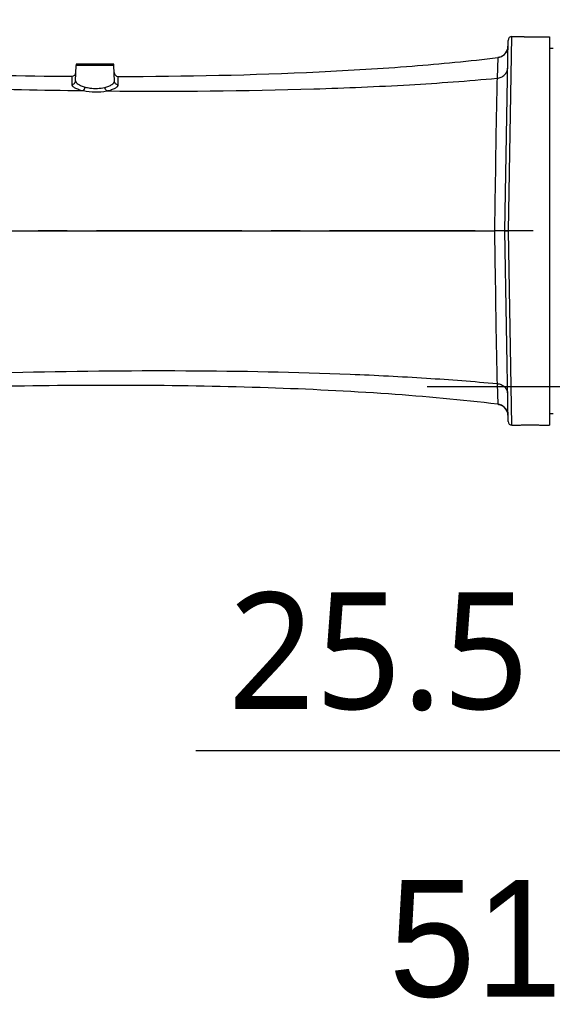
# Model space of a CAD drawing. Header units: millimetres. Extents: x 5828 to 6704, y 123 to 421.
# Tile 123 of 256: x 6398 to 6405, y 265 to 278. Entities that reach past the tile are written whole.
import ezdxf

# ---------------------------------------------------------------- set-up
doc = ezdxf.new("R2010")
doc.units = ezdxf.units.MM
doc.linetypes.add('CENTER', pattern=[0.6, 0.375, -0.075, 0.075, -0.075])
for name, color, linetype in [('中心线', 7, 'Continuous'), ('外形图', 7, 'Continuous'), ('尺寸标注', 7, 'Continuous')]:
    doc.layers.add(name, color=color, linetype=linetype)
doc.styles.add('微软雅黑', font='msyh.ttc', dxfattribs={"height": 1.5})
doc.dimstyles.new('尺寸标注_1_20比例', dxfattribs={"dimtxt": 1.5, "dimasz": 1.25, "dimexe": 0.5, "dimexo": 0.4, "dimgap": 0.5, "dimtad": 1, "dimdec": 1, "dimlfac": 20, "dimdsep": 46, "dimtxsty": '微软雅黑', "dimcen": 0.09, "dimadec": 0, "dimazin": 0, "dimtp": 0.01, "dimtm": 0.01, "dimtfac": 1, "dimtdec": 1, "dimtofl": 0, "dimtmove": 0, "dimatfit": 3, "dimfxl": 1, "dimtolj": 1, "dimarcsym": 0})

# ---------------------------------------------------------------- blocks, each defined once
blk = doc.blocks.new('*D1082')
at = {"layer": 'Defpoints', "color": 0}
for p in [(6409.454, 284.823), (6409.454, 280.407), (6378.707, 275.369)]:
    blk.add_point(p, dxfattribs=at)
at = {"layer": '尺寸标注', "color": 0, "lineweight": -2}
for p, q in [((6378.707, 275.769), (6378.707, 285.323)), ((6409.454, 280.807), (6409.454, 285.323)), ((6379.957, 284.823), (6408.204, 284.823))]:
    blk.add_line(p, q, dxfattribs=at)
at = {"layer": '尺寸标注', "color": 0}
for points in [[(6379.957, 285.031), (6379.957, 284.615), (6378.707, 284.823)], [(6408.204, 284.615), (6408.204, 285.031), (6409.454, 284.823)]]:
    blk.add_solid(points, dxfattribs=at)
at = {"layer": '尺寸标注', "color": 0, "insert": (6394.081, 286.095), "char_height": 1.5, "attachment_point": 5, "style": '微软雅黑'}
blk.add_mtext('\\A1;\\A1;{\\fAlibaba PuHuiTi 3.0 55 Regular|b0|i0|c134|p18;615}', dxfattribs=at)
blk = doc.blocks.new('*D1084')
at = {"layer": 'Defpoints', "color": 0}
for p in [(6408.179, 274.869), (6410.729, 274.894), (6410.729, 264.998)]:
    blk.add_point(p, dxfattribs=at)
at = {"layer": '尺寸标注', "color": 0, "lineweight": -2}
for p, q in [((6408.179, 274.469), (6408.179, 264.498)), ((6410.729, 274.494), (6410.729, 264.498)), ((6406.929, 264.998), (6402.531, 264.998)), ((6411.979, 264.998), (6413.229, 264.998))]:
    blk.add_line(p, q, dxfattribs=at)
at = {"layer": '尺寸标注', "color": 0}
for points in [[(6406.929, 264.789), (6406.929, 265.206), (6408.179, 264.998)], [(6411.979, 265.206), (6411.979, 264.789), (6410.729, 264.998)]]:
    blk.add_solid(points, dxfattribs=at)
at = {"layer": '尺寸标注', "color": 0, "insert": (6403.952, 266.259), "char_height": 1.5, "attachment_point": 5, "style": '微软雅黑'}
blk.add_mtext('\\A1;\\A1;{\\fAlibaba PuHuiTi 3.0 55 Regular|b0|i0|c134|p18;51}', dxfattribs=at)
blk = doc.blocks.new('*D1086')
at = {"layer": 'Defpoints', "color": 0}
for p in [(6374.804, 277.144), (6410.704, 221.456), (6410.704, 217.572)]:
    blk.add_point(p, dxfattribs=at)
at = {"layer": '尺寸标注', "color": 0, "lineweight": -2}
for p, q in [((6374.804, 276.744), (6374.804, 217.072)), ((6410.704, 221.056), (6410.704, 217.072)), ((6376.054, 217.572), (6409.454, 217.572))]:
    blk.add_line(p, q, dxfattribs=at)
at = {"layer": '尺寸标注', "color": 0}
for points in [[(6376.054, 217.78), (6376.054, 217.364), (6374.804, 217.572)], [(6409.454, 217.364), (6409.454, 217.78), (6410.704, 217.572)]]:
    blk.add_solid(points, dxfattribs=at)
at = {"layer": '尺寸标注', "color": 0, "insert": (6392.754, 218.844), "char_height": 1.5, "attachment_point": 5, "style": '微软雅黑'}
blk.add_mtext('\\A1;\\A1;{\\fAlibaba PuHuiTi 3.0 55 Regular|b0|i0|c134|p18;718}', dxfattribs=at)
blk = doc.blocks.new('*D1159')
at = {"layer": 'Defpoints', "color": 0}
for p in [(6409.454, 280.407), (6408.179, 274.869), (6409.454, 268.68)]:
    blk.add_point(p, dxfattribs=at)
at = {"layer": '尺寸标注', "color": 0, "lineweight": -2}
for p, q in [((6409.454, 280.007), (6409.454, 268.18)), ((6408.179, 274.469), (6408.179, 268.18)), ((6406.929, 268.68), (6400.353, 268.68)), ((6410.704, 268.68), (6411.954, 268.68))]:
    blk.add_line(p, q, dxfattribs=at)
at = {"layer": '尺寸标注', "color": 0}
for points in [[(6406.929, 268.471), (6406.929, 268.888), (6408.179, 268.68)], [(6410.704, 268.888), (6410.704, 268.471), (6409.454, 268.68)]]:
    blk.add_solid(points, dxfattribs=at)
at = {"layer": '尺寸标注', "color": 0, "insert": (6402.707, 269.955), "char_height": 1.5, "attachment_point": 5, "style": '微软雅黑'}
blk.add_mtext('\\A1;25.5', dxfattribs=at)

msp = doc.modelspace()

# ---------------------------------------------------------------- linework, layer by layer
at = {"layer": '中心线', "linetype": 'CENTER', "ltscale": 5}
for p, q in [((6415.9466, 275.3693), (6373.1881, 275.3693)), ((6403.3317, 273.3693), (6416.2365, 273.3693))]:
    msp.add_line(p, q, dxfattribs=at)
at = {"layer": '外形图', "linetype": 'ByBlock'}
for p, q in [((6404.3795, 275.3693), (6404.4223, 277.8693)), ((6404.4223, 277.8693), (6404.5795, 277.8693)), ((6404.5795, 277.8693), (6404.5795, 277.8673)), ((6404.5795, 277.8673), (6404.9045, 277.8673)), ((6404.9045, 277.8673), (6404.9045, 272.8693)), ((6404.3295, 275.3693), (6404.3723, 277.8202)), ((6404.3708, 277.7398), (6404.3703, 277.7336)), ((6404.3708, 277.7412), (6404.371, 277.7449)), ((6404.3709, 277.7419), (6404.3708, 277.7409)), ((6404.3708, 277.7409), (6404.3708, 277.7398)), ((6404.371, 277.7449), (6404.3709, 277.7429)), ((6404.3672, 277.714), (6404.3661, 277.7096)), ((6404.3675, 277.7155), (6404.3664, 277.7108)), ((6404.3675, 277.7156), (6404.3672, 277.714)), ((6404.3688, 277.7223), (6404.3675, 277.7156)), ((6404.369, 277.7232), (6404.3688, 277.7223)), ((6404.3688, 277.7223), (6404.3689, 277.7224)), ((6404.9045, 277.7178), (6404.9295, 277.7178)), ((6404.9295, 277.7193), (6404.9295, 277.7178)), ((6404.9295, 277.7193), (6404.9545, 277.7193)), ((6398.8051, 277.3001), (6398.8102, 277.4956)), ((6399.2988, 277.4956), (6398.8102, 277.4956)), ((6398.8169, 277.5193), (6399.2921, 277.5193)), ((6399.304, 277.2961), (6399.2988, 277.4956)), ((6404.239, 277.5986), (6404.2312, 277.3335)), ((6404.2495, 277.6003), (6404.239, 277.5986)), ((6398.7575, 277.3581), (6398.7545, 277.253)), ((6398.8078, 277.4066), (6398.8078, 277.4058)), ((6399.3012, 277.404), (6399.3012, 277.4047)), ((6399.3539, 277.2492), (6399.3512, 277.3562)), ((6391.5545, 275.3693), (6404.1961, 275.3693)), ((6404.3723, 272.9185), (6404.3295, 275.3693)), ((6404.4223, 272.8693), (6404.3795, 275.3693)), ((6404.2312, 273.4052), (6404.239, 273.14)), ((6404.239, 273.14), (6404.2495, 273.1384)), ((6404.3632, 273.0388), (6404.3664, 273.0279)), ((6404.3661, 273.029), (6404.3664, 273.0277)), ((6404.3664, 273.0279), (6404.3675, 273.0232)), ((6404.3673, 273.0242), (6404.3676, 273.0227)), ((6404.3676, 273.0227), (6404.3688, 273.0163)), ((6404.3688, 273.0163), (6404.3689, 273.0162)), ((6404.3688, 273.0163), (6404.3689, 273.0162)), ((6404.3689, 273.0162), (6404.3692, 273.0144)), ((6404.3708, 272.998), (6404.3709, 272.996)), ((6404.3708, 272.9974), (6404.371, 272.9937)), ((6404.3709, 272.9952), (6404.371, 272.9938)), ((6404.9045, 273.0193), (6404.9545, 273.0193)), ((6404.4223, 272.8693), (6404.4795, 272.8693)), ((6404.8295, 272.8693), (6404.9045, 272.8693))]:
    msp.add_line(p, q, dxfattribs=at)
for points in [[(6404.3703, 277.7336), (6404.3703, 277.7333), (6404.3702, 277.732), (6404.37, 277.7305), (6404.3698, 277.7291), (6404.3697, 277.7277), (6404.3695, 277.7262), (6404.3692, 277.7247), (6404.369, 277.7232)], [(6404.3664, 277.7108), (6404.3632, 277.6999), (6404.3592, 277.6893), (6404.3544, 277.679), (6404.3488, 277.6691), (6404.3425, 277.6596), (6404.3355, 277.6507), (6404.3279, 277.6423), (6404.3196, 277.6345), (6404.3108, 277.6273), (6404.3014, 277.6209), (6404.2916, 277.6152), (6404.2814, 277.6102), (6404.2708, 277.606), (6404.26, 277.6027), (6404.2495, 277.6003)], [(6404.2495, 273.1384), (6404.26, 273.136), (6404.2708, 273.1326), (6404.2814, 273.1284), (6404.2916, 273.1235), (6404.3014, 273.1177), (6404.3108, 273.1113), (6404.3196, 273.1042), (6404.3279, 273.0964), (6404.3355, 273.088), (6404.3425, 273.079), (6404.3488, 273.0696), (6404.3544, 273.0597), (6404.3592, 273.0494), (6404.3632, 273.0388)], [(6404.3692, 273.0144), (6404.3694, 273.013), (6404.3696, 273.0117), (6404.3697, 273.0103), (6404.3699, 273.009), (6404.3701, 273.0077), (6404.3702, 273.0064), (6404.3703, 273.0052), (6404.3704, 273.0039), (6404.3705, 273.0027), (6404.3706, 273.0015), (6404.3707, 273.0003), (6404.3708, 272.9991), (6404.3708, 272.998)]]:
    msp.add_lwpolyline(points, dxfattribs=at)
for centre, radius, start, end in [((6404.4223, 277.8193), 0.05, 90.00001, 178.99999), ((6404.2209, 277.7475), 0.15, 350.37674, 357.59465), ((6404.221, 277.7475), 0.15, 276.88789, 350.32562), ((6398.8602, 277.4943), 0.05, 150, 178.5), ((6399.2488, 277.4943), 0.05, 1.5, 30), ((6398.7579, 277.4081), 0.0499, 269.58151, 358.49999), ((6399.3511, 277.4062), 0.0499, 181.50001, 270.06472), ((6400.1127, 366.8533), 89.6882, 267.199889, 269.227314), ((6404.221, 272.9911), 0.15, 9.6704, 83.11211), ((6404.221, 272.9911), 0.15, 8.65258, 9.62834), ((6404.2209, 272.9911), 0.1501, 2.4074, 8.65004), ((6404.4223, 272.9194), 0.05, 181.00001, 269.99999)]:
    msp.add_arc(centre, radius, start, end, dxfattribs=at)
for points, knots in [([(6391.5545, 277.7417), (6392.0952, 277.6852), (6393.231, 277.584), (6394.995, 277.4688), (6396.855, 277.3885), (6398.12, 277.3628), (6398.7575, 277.3581)], [0, 0, 0, 0, 0.2260502, 0.473994, 0.734951, 1, 1, 1, 1]), ([(6399.3512, 277.3562), (6400.2147, 277.3572), (6401.4782, 277.3816), (6403.1074, 277.481), (6403.8727, 277.5544), (6404.239, 277.5986)], [0, 0, 0, 0, 0.5290716, 0.773971, 1, 1, 1, 1]), ([(6404.2312, 277.3335), (6404.249, 277.335), (6404.284, 277.3437), (6404.3282, 277.3728), (6404.3582, 277.4144), (6404.3658, 277.4474), (6404.366, 277.4635)], [0, 0, 0, 0, 0.2633625, 0.5183598, 0.7628323, 1, 1, 1, 1]), ([(6398.7545, 277.253), (6398.7543, 277.2453), (6398.7621, 277.2327), (6398.7773, 277.2202), (6398.8024, 277.2047), (6398.8446, 277.1877), (6398.8821, 277.1778), (6398.9032, 277.1733)], [0, 0, 0, 0, 0.1315343, 0.224863, 0.3396118, 0.6320581, 1, 1, 1, 1]), ([(6398.7545, 277.253), (6398.7671, 277.2529), (6398.7932, 277.2623), (6398.8047, 277.2878), (6398.8051, 277.3001)], [0, 0, 0, 0, 0.5057304, 1, 1, 1, 1]), ([(6398.8051, 277.3001), (6398.8049, 277.2926), (6398.8136, 277.2745), (6398.8399, 277.2539), (6398.8794, 277.234), (6398.911, 277.2238), (6398.9288, 277.2191)], [0, 0, 0, 0, 0.1464421, 0.3573056, 0.6438961, 1, 1, 1, 1]), ([(6399.1806, 277.2156), (6399.1984, 277.2199), (6399.2301, 277.2296), (6399.2695, 277.2492), (6399.2958, 277.2702), (6399.3042, 277.2884), (6399.304, 277.2961)], [0, 0, 0, 0, 0.3545853, 0.6397568, 0.8507066, 1, 1, 1, 1]), ([(6399.2052, 277.1699), (6400.094, 277.1617), (6401.3939, 277.1705), (6403.0693, 277.2417), (6403.8554, 277.2984), (6404.2312, 277.3335)], [0, 0, 0, 0, 0.5300945, 0.7749032, 1, 1, 1, 1]), ([(6399.2052, 277.1699), (6399.2263, 277.1741), (6399.2638, 277.1834), (6399.3061, 277.2002), (6399.3312, 277.2157), (6399.3464, 277.2284), (6399.3541, 277.2413), (6399.3539, 277.2492)], [0, 0, 0, 0, 0.3661965, 0.6574479, 0.7721088, 0.8658533, 1, 1, 1, 1]), ([(6399.3539, 277.2492), (6399.3414, 277.2492), (6399.3157, 277.2587), (6399.3044, 277.284), (6399.304, 277.2961)], [0, 0, 0, 0, 0.5060729, 1, 1, 1, 1]), ([(6404.2312, 277.3335), (6404.2229, 277.0611), (6404.2154, 276.6039), (6404.2063, 275.9491), (6404.1996, 275.5669), (6404.1961, 275.3693)], [0, 0, 0, 0, 0.4161732, 0.6982586, 1, 1, 1, 1]), ([(6398.9032, 277.1733), (6398.91, 277.1768), (6398.9215, 277.1921), (6398.927, 277.2091), (6398.9288, 277.2191)], [0, 0, 0, 0, 0.4342034, 1, 1, 1, 1]), ([(6398.9032, 277.1733), (6398.9527, 277.1626), (6399.054, 277.1519), (6399.1556, 277.1602), (6399.2052, 277.1699)], [0, 0, 0, 0, 0.5002461, 1, 1, 1, 1]), ([(6398.9288, 277.2191), (6398.9486, 277.2138), (6399.0314, 277.1974), (6399.1185, 277.2006), (6399.1806, 277.2156)], [0, 0, 0, 0, 0.2423686, 1, 1, 1, 1]), ([(6399.2052, 277.1699), (6399.1985, 277.1737), (6399.1875, 277.1889), (6399.1822, 277.2058), (6399.1806, 277.2156)], [0, 0, 0, 0, 0.435273, 1, 1, 1, 1]), ([(6404.3294, 275.3719), (6404.3262, 275.3711), (6404.3136, 275.3687), (6404.2863, 275.369), (6404.2452, 275.3696), (6404.2134, 275.3693), (6404.1961, 275.3693)], [0, 0, 0, 0, 0.0752291, 0.2871833, 0.6102479, 1, 1, 1, 1]), ([(6404.1961, 275.3693), (6404.1996, 275.1718), (6404.2063, 274.7895), (6404.2154, 274.1348), (6404.2229, 273.6776), (6404.2312, 273.4052)], [0, 0, 0, 0, 0.3017414, 0.5838267, 1, 1, 1, 1]), ([(6404.3295, 275.3702), (6404.3295, 275.3699), (6404.3315, 275.3701), (6404.3336, 275.3692), (6404.3386, 275.369), (6404.3445, 275.3687), (6404.3521, 275.3687), (6404.3639, 275.369), (6404.3731, 275.3693), (6404.3795, 275.3693)], [0, 0, 0, 0, 0.0199822, 0.0773841, 0.1697238, 0.2939072, 0.445201, 0.6184354, 1, 1, 1, 1]), ([(6395.7312, 273.4664), (6396.4816, 273.5031), (6397.9785, 273.5578), (6400.1824, 273.5824), (6401.9622, 273.5488), (6403.2983, 273.4813), (6403.9282, 273.4334), (6404.2312, 273.4052)], [0, 0, 0, 0, 0.2649636, 0.5282142, 0.7772551, 0.8926617, 1, 1, 1, 1]), ([(6404.239, 273.14), (6403.7712, 273.1965), (6402.7861, 273.2846), (6401.2499, 273.3597), (6399.6171, 273.3886), (6397.9335, 273.3761), (6396.2451, 273.327), (6394.5981, 273.246), (6393.0386, 273.1382), (6392.0342, 273.0471), (6391.5545, 272.9969)], [0, 0, 0, 0, 0.1112526, 0.2334005, 0.3630959, 0.4967958, 0.6309201, 0.7618878, 0.8861203, 1, 1, 1, 1]), ([(6404.2312, 273.4052), (6404.249, 273.4036), (6404.284, 273.3949), (6404.3282, 273.3658), (6404.3582, 273.3243), (6404.3658, 273.2913), (6404.366, 273.2751)], [0, 0, 0, 0, 0.2633625, 0.5183598, 0.7628323, 1, 1, 1, 1]), ([(6404.4795, 272.8693), (6404.4807, 272.8696), (6404.4855, 272.8696), (6404.4957, 272.8706), (6404.5118, 272.8714), (6404.5433, 272.8732), (6404.5915, 272.875), (6404.6546, 272.8759), (6404.7177, 272.875), (6404.7659, 272.8732), (6404.7973, 272.8714), (6404.8134, 272.8706), (6404.8235, 272.8696), (6404.8283, 272.8696), (6404.8295, 272.8693)], [0, 0, 0, 0, 0.0109033, 0.0407807, 0.0875153, 0.1493944, 0.3104574, 0.5003, 0.690045, 0.8510217, 0.912914, 0.9594326, 0.9891198, 1, 1, 1, 1])]:
    msp.add_open_spline(points, degree=3, knots=knots, dxfattribs=at)

# ---------------------------------------------------------------- dimensions: what is measured, and where the dimension line sits
at = {"layer": '尺寸标注'}
for base, p1, p2, picture, middle in [((6409.4545, 284.8229), (6378.7066, 275.3693), (6409.4545, 280.4069), '*D1082', (6394.0805, 286.0945)), ((6410.7045, 217.572), (6374.8045, 277.1443), (6410.7045, 221.4555), '*D1086', (6392.7545, 218.8436))]:
    dim = msp.add_linear_dim(base=base, p1=p1, p2=p2, text='\\A1;{\\fAlibaba PuHuiTi 3.0 55 Regular|b0|i0|c134|p18;<>}', dimstyle='尺寸标注_1_20比例', dxfattribs=at)
    dim.commit()
    dim.dimension.update_dxf_attribs({"geometry": picture, "text_midpoint": middle})
dim = msp.add_linear_dim(base=(6409.4545, 268.6795), p1=(6408.1795, 274.8693), p2=(6409.4545, 280.4069), dimstyle='尺寸标注_1_20比例', dxfattribs=at)
dim.commit()
dim.dimension.update_dxf_attribs({"geometry": '*D1159', "text_midpoint": (6402.7069, 268.6795), "dimtype": 160})
dim = msp.add_linear_dim(base=(6410.7295, 264.9978), p1=(6408.1795, 274.8693), p2=(6410.7295, 274.8943), text='\\A1;{\\fAlibaba PuHuiTi 3.0 55 Regular|b0|i0|c134|p18;<>}', dimstyle='尺寸标注_1_20比例', dxfattribs=at)
dim.commit()
dim.dimension.update_dxf_attribs({"geometry": '*D1084', "text_midpoint": (6403.9518, 264.9978), "dimtype": 160})

doc.saveas('drawing.dxf')
